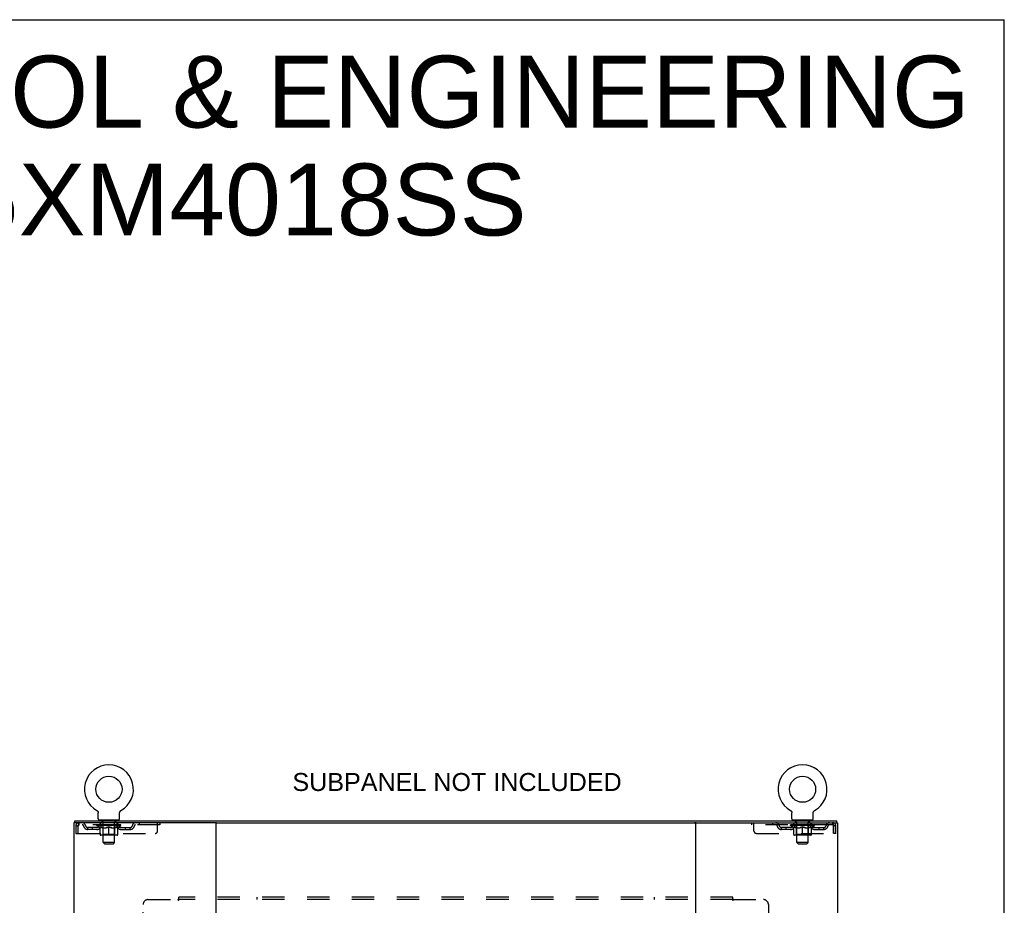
# Model space of a CAD drawing. Header units: inches. Extents: x 0 to 215, y 0 to 139.
# Tile 21 of 21: x 163 to 215, y 92 to 139. Entities that reach past the tile are written whole.
import ezdxf

# ---------------------------------------------------------------- set-up
doc = ezdxf.new("R2010")
doc.units = ezdxf.units.IN
doc.header["$LTSCALE"] = 11.804375
doc.header["$MEASUREMENT"] = 0
doc.linetypes.add('HIDDEN', pattern=[0.2, 0.1, -0.1])
doc.layers.get('0').update_dxf_attribs({"linetype": 'CONTINUOUS'})
for name, color, linetype in [('DEFAULT_2', 8, 'HIDDEN'), ('DIMENSIONS', 7, 'CONTINUOUS'), ('SUBPANEL', 7, 'CONTINUOUS')]:
    doc.layers.add(name, color=color, linetype=linetype)
doc.styles.get("Standard").update_dxf_attribs({"font": 'arial.ttf'})

msp = doc.modelspace()

# ---------------------------------------------------------------- linework, layer by layer
at = {"color": 7, "linetype": 'Continuous'}
for p, q in [((0, 138.875), (214.625, 138.875)), ((214.625, 0), (214.625, 138.875)), ((166.821, 97.223), (166.821, 97.223)), ((166.821, 97.223), (166.825, 97.221)), ((166.824, 97.222), (166.822, 97.223)), ((166.825, 97.221), (166.83, 97.218)), ((166.83, 97.218), (166.834, 97.215)), ((166.834, 97.215), (166.838, 97.212)), ((166.838, 97.212), (166.842, 97.209)), ((166.842, 97.209), (166.846, 97.205)), ((166.846, 97.206), (166.849, 97.202)), ((166.849, 97.202), (166.853, 97.198)), ((166.853, 97.199), (166.857, 97.195)), ((166.856, 97.195), (166.86, 97.191)), ((166.86, 97.191), (166.863, 97.187)), ((166.863, 97.187), (166.866, 97.183)), ((166.866, 97.183), (166.869, 97.179)), ((166.869, 97.179), (166.872, 97.175)), ((166.872, 97.175), (166.874, 97.17)), ((166.874, 97.17), (166.877, 97.166)), ((166.877, 97.166), (166.879, 97.161)), ((166.879, 97.161), (166.881, 97.157)), ((166.881, 97.157), (166.883, 97.152)), ((166.883, 97.152), (166.885, 97.147)), ((166.885, 97.147), (166.887, 97.142)), ((166.887, 97.143), (166.888, 97.138)), ((166.888, 97.138), (166.89, 97.133)), ((166.89, 97.133), (166.891, 97.128)), ((166.891, 97.128), (166.892, 97.123)), ((166.892, 97.123), (166.893, 97.118)), ((166.893, 97.118), (166.893, 97.113)), ((166.894, 97.103), (166.894, 97.098)), ((166.894, 96.784), (166.894, 97.098)), ((168.019, 97.108), (168.02, 97.113)), ((168.019, 96.784), (168.019, 97.098)), ((168.02, 97.118), (168.021, 97.123)), ((168.02, 97.113), (168.02, 97.118)), ((168.021, 97.123), (168.022, 97.128)), ((168.022, 97.128), (168.023, 97.133)), ((168.023, 97.133), (168.024, 97.138)), ((168.024, 97.138), (168.026, 97.143)), ((168.026, 97.142), (168.028, 97.147)), ((168.027, 97.147), (168.029, 97.152)), ((168.029, 97.152), (168.031, 97.157)), ((168.031, 97.157), (168.033, 97.161)), ((168.033, 97.161), (168.036, 97.166)), ((168.036, 97.166), (168.038, 97.17)), ((168.038, 97.17), (168.041, 97.175)), ((168.041, 97.175), (168.044, 97.179)), ((168.044, 97.179), (168.047, 97.183)), ((168.047, 97.183), (168.05, 97.187)), ((168.05, 97.187), (168.053, 97.191)), ((168.053, 97.191), (168.056, 97.195)), ((168.056, 97.195), (168.06, 97.199)), ((168.06, 97.198), (168.063, 97.202)), ((168.063, 97.202), (168.067, 97.206)), ((168.067, 97.205), (168.071, 97.209)), ((168.071, 97.209), (168.075, 97.212)), ((168.075, 97.212), (168.079, 97.215)), ((168.079, 97.215), (168.083, 97.218)), ((168.083, 97.218), (168.087, 97.221)), ((168.083, 97.218), (168.084, 97.219)), ((168.087, 97.221), (168.092, 97.223)), ((168.09, 97.223), (168.089, 97.222)), ((168.092, 97.223), (168.092, 97.223)), ((203.363, 97.223), (203.363, 97.223)), ((203.363, 97.223), (203.367, 97.221)), ((203.366, 97.222), (203.364, 97.223)), ((203.367, 97.221), (203.372, 97.218)), ((203.372, 97.218), (203.376, 97.215)), ((203.376, 97.215), (203.38, 97.212)), ((203.38, 97.212), (203.384, 97.209)), ((203.384, 97.209), (203.388, 97.205)), ((203.388, 97.206), (203.391, 97.202)), ((203.391, 97.202), (203.395, 97.198)), ((203.395, 97.199), (203.399, 97.195)), ((203.398, 97.195), (203.402, 97.191)), ((203.405, 97.187), (203.408, 97.183)), ((203.408, 97.183), (203.411, 97.179)), ((203.411, 97.179), (203.414, 97.175)), ((203.414, 97.175), (203.416, 97.17)), ((203.416, 97.17), (203.419, 97.166)), ((203.419, 97.166), (203.421, 97.161)), ((203.421, 97.161), (203.423, 97.157)), ((203.423, 97.157), (203.425, 97.152)), ((203.425, 97.152), (203.427, 97.147)), ((203.427, 97.147), (203.429, 97.142)), ((203.429, 97.143), (203.43, 97.138)), ((203.43, 97.138), (203.432, 97.133)), ((203.432, 97.133), (203.433, 97.128)), ((203.433, 97.128), (203.434, 97.123)), ((203.434, 97.123), (203.435, 97.118)), ((203.435, 97.118), (203.435, 97.113)), ((203.436, 97.103), (203.436, 97.098)), ((203.436, 96.784), (203.436, 97.098)), ((204.561, 97.108), (204.562, 97.113)), ((204.561, 96.784), (204.561, 97.098)), ((204.562, 97.118), (204.563, 97.123)), ((204.562, 97.113), (204.562, 97.118)), ((204.563, 97.123), (204.564, 97.128)), ((204.564, 97.128), (204.565, 97.133)), ((204.565, 97.133), (204.566, 97.138)), ((204.566, 97.138), (204.568, 97.143)), ((204.568, 97.142), (204.57, 97.147)), ((204.569, 97.147), (204.571, 97.152)), ((204.571, 97.152), (204.573, 97.157)), ((204.573, 97.157), (204.575, 97.161)), ((204.575, 97.161), (204.578, 97.166)), ((204.578, 97.166), (204.58, 97.17)), ((204.58, 97.17), (204.583, 97.175)), ((204.583, 97.175), (204.586, 97.179)), ((204.586, 97.179), (204.589, 97.183)), ((204.589, 97.183), (204.592, 97.187)), ((204.592, 97.187), (204.595, 97.191)), ((204.595, 97.191), (204.598, 97.195)), ((204.598, 97.195), (204.602, 97.199)), ((204.602, 97.198), (204.605, 97.202)), ((204.605, 97.202), (204.609, 97.206)), ((204.609, 97.205), (204.613, 97.209)), ((204.613, 97.209), (204.617, 97.212)), ((204.617, 97.212), (204.621, 97.215)), ((204.621, 97.215), (204.625, 97.218)), ((204.625, 97.218), (204.629, 97.221)), ((204.625, 97.218), (204.626, 97.219)), ((204.629, 97.221), (204.634, 97.223)), ((204.632, 97.223), (204.631, 97.222)), ((165.654, 96.581), (165.654, 96.685)), ((165.692, 96.581), (165.664, 96.581)), ((166.956, 96.715), (166.956, 96.685)), ((167.956, 96.715), (166.956, 96.715)), ((167.956, 96.715), (167.956, 96.685)), ((173.062, 96.581), (198.392, 96.581)), ((203.498, 96.715), (203.498, 96.685)), ((204.498, 96.715), (203.498, 96.715)), ((204.498, 96.715), (204.498, 96.685)), ((205.791, 96.581), (205.762, 96.581)), ((205.8, 96.581), (205.8, 96.685))]:
    msp.add_line(p, q, dxfattribs=at)
at = {"color": 3, "linetype": 'Continuous'}
for p, q in [((165.602, 96.581), (165.602, 10.789)), ((165.664, 96.581), (165.602, 96.581)), ((165.654, 96.685), (205.8, 96.685)), ((173.062, 96.581), (165.692, 96.581)), ((173.102, 10.829), (173.102, 96.541)), ((198.352, 96.541), (198.352, 10.829)), ((198.392, 96.581), (205.762, 96.581)), ((205.791, 96.581), (205.852, 96.581)), ((205.852, 10.789), (205.852, 96.581))]:
    msp.add_line(p, q, dxfattribs=at)
at = {"color": 7, "linetype": 'Continuous'}
for points in [[(166.893, 97.113), (166.894, 97.108), (166.894, 97.103)], [(168.019, 97.098), (168.019, 97.103), (168.019, 97.108)], [(168.019, 97.098), (168.019, 97.103), (168.019, 97.108)], [(203.402, 97.191), (203.405, 97.187), (203.408, 97.183)], [(203.435, 97.113), (203.436, 97.108), (203.436, 97.103)], [(204.561, 97.098), (204.561, 97.103), (204.561, 97.108)], [(204.561, 97.098), (204.561, 97.103), (204.561, 97.108)]]:
    msp.add_lwpolyline(points, dxfattribs=at)
for centre in [(167.456, 98.343), (203.998, 98.343)]:
    msp.add_circle(centre, 0.688, dxfattribs=at)
for centre, radius, start, end in [((167.456, 98.343), 1.288, 299.5053, 240.4947), ((203.998, 98.343), 1.288, 299.5053, 240.4947), ((166.963, 96.784), 0.069, 180, 265), ((167.95, 96.784), 0.069, 275, 360), ((173.142, 96.541), 0.04, 90, 180), ((198.312, 96.541), 0.04, 0, 90), ((203.505, 96.784), 0.069, 180, 265), ((204.492, 96.784), 0.069, 275, 360)]:
    msp.add_arc(centre, radius, start, end, dxfattribs=at)
at = {"color": 3, "linetype": 'Continuous'}
for centre, start, end in [((173.062, 96.541), 0, 90), ((198.392, 96.541), 90, 180)]:
    msp.add_arc(centre, 0.04, start, end, dxfattribs=at)
at = {"layer": 'DEFAULT_2', "color": 8, "linetype": 'HIDDEN'}
for p, q in [((166.828, 97.219), (166.83, 97.218)), ((203.37, 97.219), (203.372, 97.218)), ((204.634, 97.223), (204.634, 97.223)), ((165.873, 96.581), (165.873, 96.477)), ((167.019, 96.477), (167.019, 96.581)), ((167.053, 96.715), (167.053, 96.685)), ((167.091, 96.625), (167.091, 96.705)), ((167.161, 96.615), (167.101, 96.615)), ((167.156, 95.534), (167.156, 96.605)), ((167.811, 96.615), (167.751, 96.615)), ((167.756, 95.534), (167.756, 96.605)), ((167.821, 96.625), (167.821, 96.705)), ((167.859, 96.715), (167.859, 96.685)), ((167.894, 96.477), (167.894, 96.581)), ((169.044, 96.581), (169.044, 96.477)), ((170.019, 96.144), (170.019, 96.581)), ((170.144, 96.581), (170.144, 96.477)), ((201.311, 96.581), (201.311, 96.477)), ((201.436, 96.144), (201.436, 96.581)), ((202.411, 96.581), (202.411, 96.477)), ((203.561, 96.477), (203.561, 96.581)), ((203.595, 96.715), (203.595, 96.685)), ((203.633, 96.625), (203.633, 96.705)), ((203.703, 96.615), (203.643, 96.615)), ((203.698, 95.534), (203.698, 96.605)), ((204.353, 96.615), (204.293, 96.615)), ((204.298, 95.534), (204.298, 96.605)), ((204.363, 96.625), (204.363, 96.705)), ((204.401, 96.715), (204.401, 96.685)), ((204.436, 96.477), (204.436, 96.581)), ((205.581, 96.581), (205.581, 96.477)), ((165.706, 96.414), (165.706, 96.019)), ((165.706, 96.414), (165.81, 96.414)), ((165.706, 96.019), (165.81, 96.019)), ((165.81, 96.414), (165.81, 96.019)), ((165.84, 96.019), (165.84, 96.414)), ((165.84, 96.019), (169.894, 96.019)), ((170.144, 96.477), (165.873, 96.477)), ((166.342, 96.226), (166.342, 96.33)), ((166.825, 96.33), (166.342, 96.33)), ((166.825, 96.226), (166.342, 96.226)), ((166.592, 96.226), (166.592, 96.33)), ((166.823, 96.43), (166.823, 96.477)), ((166.982, 96.319), (166.823, 96.43)), ((168.09, 96.43), (166.823, 96.43)), ((166.833, 96.47), (166.833, 96.477)), ((166.841, 96.467), (166.841, 96.47)), ((166.841, 96.467), (168.071, 96.467)), ((166.85, 96.467), (166.85, 96.47)), ((166.851, 96.467), (166.851, 96.47)), ((166.861, 96.47), (166.861, 96.477)), ((166.878, 96.467), (166.878, 96.47)), ((166.879, 96.467), (166.879, 96.47)), ((166.908, 96.47), (166.908, 96.477)), ((166.922, 96.467), (166.922, 96.47)), ((166.925, 96.467), (166.925, 96.47)), ((167.129, 96.47), (166.928, 96.47)), ((166.971, 96.47), (166.971, 96.477)), ((166.973, 96.467), (166.973, 96.47)), ((166.973, 96.467), (166.973, 96.47)), ((166.976, 96.467), (166.976, 96.47)), ((166.982, 96.319), (166.993, 96.319)), ((166.984, 96.467), (166.984, 96.47)), ((166.984, 96.467), (166.984, 96.47)), ((166.987, 96.467), (166.987, 96.47)), ((166.99, 96.467), (166.99, 96.471)), ((166.993, 95.956), (166.993, 96.362)), ((166.995, 96.467), (166.995, 96.47)), ((167.009, 96.467), (167.009, 96.47)), ((167.027, 96.467), (167.027, 96.473)), ((167.027, 96.467), (167.027, 96.47)), ((167.048, 96.467), (167.048, 96.47)), ((167.048, 96.467), (167.048, 96.47)), ((167.049, 96.47), (167.049, 96.477)), ((167.059, 96.467), (167.059, 96.47)), ((167.063, 96.467), (167.063, 96.47)), ((167.072, 96.467), (167.072, 96.47)), ((167.084, 96.467), (167.084, 96.474)), ((167.099, 96.467), (167.099, 96.47)), ((167.102, 96.467), (167.102, 96.47)), ((167.129, 96.467), (167.129, 96.47)), ((167.196, 96.47), (167.134, 96.47)), ((167.135, 96.319), (167.315, 96.319)), ((167.14, 96.47), (167.14, 96.477)), ((167.144, 95.959), (167.144, 96.427)), ((167.147, 96.467), (167.147, 96.47)), ((167.151, 96.467), (167.151, 96.47)), ((167.157, 96.467), (167.157, 96.476)), ((167.161, 96.467), (167.161, 96.47)), ((167.172, 96.467), (167.172, 96.47)), ((167.196, 96.467), (167.196, 96.47)), ((167.271, 96.47), (167.212, 96.47)), ((167.233, 96.467), (167.233, 96.47)), ((167.24, 96.47), (167.24, 96.477)), ((167.243, 96.467), (167.243, 96.47)), ((167.246, 96.467), (167.246, 96.476)), ((167.249, 96.467), (167.249, 96.47)), ((167.256, 96.467), (167.256, 96.471)), ((167.271, 96.467), (167.271, 96.47)), ((167.352, 96.47), (167.297, 96.47)), ((167.31, 96.467), (167.31, 96.47)), ((167.342, 96.47), (167.419, 96.475)), ((167.346, 96.47), (167.346, 96.477)), ((167.347, 96.477), (167.346, 96.477)), ((167.347, 96.47), (167.347, 96.477)), ((167.347, 96.467), (167.347, 96.47)), ((167.351, 96.467), (167.351, 96.471)), ((167.352, 96.467), (167.352, 96.47)), ((167.352, 96.467), (167.352, 96.47)), ((167.387, 96.47), (167.452, 96.47)), ((167.393, 96.467), (167.393, 96.47)), ((167.398, 96.47), (167.398, 96.474)), ((167.419, 96.47), (167.419, 96.475)), ((167.436, 96.467), (167.436, 96.47)), ((167.454, 96.471), (167.454, 96.47)), ((167.454, 96.467), (167.454, 96.47)), ((167.454, 96.467), (167.454, 96.47)), ((167.456, 96.47), (167.456, 96.477)), ((167.456, 96.477), (167.571, 96.47)), ((167.456, 95.919), (167.456, 96.363)), ((167.459, 96.467), (167.459, 96.471)), ((167.459, 96.471), (167.459, 96.47)), ((167.459, 96.467), (167.459, 96.47)), ((167.477, 96.467), (167.477, 96.47)), ((167.477, 96.47), (167.525, 96.47)), ((167.52, 96.467), (167.52, 96.47)), ((167.56, 96.467), (167.56, 96.47)), ((167.561, 96.467), (167.561, 96.47)), ((167.561, 96.47), (167.615, 96.47)), ((167.562, 96.467), (167.562, 96.471)), ((167.566, 96.47), (167.566, 96.477)), ((167.566, 96.47), (167.566, 96.477)), ((167.566, 96.477), (167.566, 96.477)), ((167.566, 96.467), (167.566, 96.47)), ((167.598, 96.319), (167.778, 96.319)), ((167.602, 96.467), (167.602, 96.47)), ((167.641, 96.467), (167.641, 96.47)), ((167.641, 96.47), (167.701, 96.47)), ((167.657, 96.467), (167.657, 96.471)), ((167.664, 96.467), (167.664, 96.47)), ((167.667, 96.467), (167.667, 96.476)), ((167.669, 96.467), (167.669, 96.47)), ((167.673, 96.47), (167.673, 96.477)), ((167.68, 96.467), (167.68, 96.47)), ((167.716, 96.467), (167.716, 96.47)), ((167.716, 96.47), (167.778, 96.47)), ((167.74, 96.467), (167.74, 96.47)), ((167.751, 96.467), (167.751, 96.47)), ((167.755, 96.467), (167.755, 96.476)), ((167.761, 96.467), (167.761, 96.47)), ((167.766, 96.467), (167.766, 96.47)), ((167.769, 95.959), (167.769, 96.427)), ((167.773, 96.47), (167.773, 96.477)), ((167.783, 96.467), (167.783, 96.47)), ((167.783, 96.47), (167.985, 96.47)), ((167.811, 96.467), (167.811, 96.47)), ((167.814, 96.467), (167.814, 96.47)), ((167.829, 96.467), (167.829, 96.474)), ((167.84, 96.467), (167.84, 96.47)), ((167.85, 96.467), (167.85, 96.47)), ((167.854, 96.467), (167.854, 96.47)), ((167.863, 96.47), (167.863, 96.477)), ((167.865, 96.467), (167.865, 96.47)), ((167.865, 96.467), (167.865, 96.47)), ((167.885, 96.467), (167.885, 96.473)), ((167.886, 96.467), (167.886, 96.47)), ((167.904, 96.467), (167.904, 96.47)), ((167.918, 96.467), (167.918, 96.47)), ((167.92, 95.956), (167.92, 96.362)), ((167.92, 96.319), (167.93, 96.319)), ((167.922, 96.467), (167.922, 96.471)), ((167.926, 96.467), (167.926, 96.47)), ((167.929, 96.467), (167.929, 96.47)), ((167.929, 96.467), (167.929, 96.47)), ((167.93, 96.319), (168.09, 96.43)), ((167.936, 96.467), (167.936, 96.47)), ((167.939, 96.467), (167.939, 96.47)), ((167.94, 96.467), (167.94, 96.47)), ((167.941, 96.47), (167.941, 96.477)), ((167.988, 96.467), (167.988, 96.47)), ((167.99, 96.467), (167.99, 96.47)), ((168.005, 96.47), (168.005, 96.477)), ((168.033, 96.467), (168.033, 96.47)), ((168.035, 96.467), (168.035, 96.47)), ((168.051, 96.47), (168.051, 96.477)), ((168.062, 96.467), (168.062, 96.47)), ((168.062, 96.467), (168.062, 96.47)), ((168.071, 96.467), (168.071, 96.47)), ((168.08, 96.47), (168.08, 96.477)), ((168.088, 96.33), (168.571, 96.33)), ((168.088, 96.226), (168.571, 96.226)), ((168.09, 96.43), (168.09, 96.477)), ((168.321, 96.226), (168.321, 96.33)), ((168.571, 96.226), (168.571, 96.33)), ((205.581, 96.477), (201.311, 96.477)), ((201.561, 96.019), (205.614, 96.019)), ((202.884, 96.226), (202.884, 96.33)), ((203.367, 96.33), (202.884, 96.33)), ((203.367, 96.226), (202.884, 96.226)), ((203.134, 96.226), (203.134, 96.33)), ((203.365, 96.43), (203.365, 96.477)), ((204.632, 96.43), (203.365, 96.43)), ((203.524, 96.319), (203.365, 96.43)), ((203.375, 96.47), (203.375, 96.477)), ((203.383, 96.467), (203.383, 96.47)), ((203.383, 96.467), (204.613, 96.467)), ((203.392, 96.467), (203.392, 96.47)), ((203.393, 96.467), (203.393, 96.47)), ((203.403, 96.47), (203.403, 96.477)), ((203.42, 96.467), (203.42, 96.47)), ((203.421, 96.467), (203.421, 96.47)), ((203.45, 96.47), (203.45, 96.477)), ((203.464, 96.467), (203.464, 96.47)), ((203.467, 96.467), (203.467, 96.47)), ((203.671, 96.47), (203.47, 96.47)), ((203.513, 96.47), (203.513, 96.477)), ((203.515, 96.467), (203.515, 96.47)), ((203.515, 96.467), (203.515, 96.47)), ((203.518, 96.467), (203.518, 96.47)), ((203.524, 96.319), (203.535, 96.319)), ((203.526, 96.467), (203.526, 96.47)), ((203.526, 96.467), (203.526, 96.47)), ((203.529, 96.467), (203.529, 96.47)), ((203.532, 96.467), (203.532, 96.471)), ((203.535, 95.956), (203.535, 96.362)), ((203.537, 96.467), (203.537, 96.47)), ((203.551, 96.467), (203.551, 96.47)), ((203.569, 96.467), (203.569, 96.473)), ((203.569, 96.467), (203.569, 96.47)), ((203.59, 96.467), (203.59, 96.47)), ((203.59, 96.467), (203.59, 96.47)), ((203.591, 96.47), (203.591, 96.477)), ((203.601, 96.467), (203.601, 96.47)), ((203.605, 96.467), (203.605, 96.47)), ((203.614, 96.467), (203.614, 96.47)), ((203.626, 96.467), (203.626, 96.474)), ((203.641, 96.467), (203.641, 96.47)), ((203.644, 96.467), (203.644, 96.47)), ((203.671, 96.467), (203.671, 96.47)), ((203.738, 96.47), (203.676, 96.47)), ((203.677, 96.319), (203.857, 96.319)), ((203.682, 96.47), (203.682, 96.477)), ((203.686, 95.959), (203.686, 96.427)), ((203.689, 96.467), (203.689, 96.47)), ((203.693, 96.467), (203.693, 96.47)), ((203.699, 96.467), (203.699, 96.476)), ((203.703, 96.467), (203.703, 96.47)), ((203.714, 96.467), (203.714, 96.47)), ((203.738, 96.467), (203.738, 96.47)), ((203.813, 96.47), (203.754, 96.47)), ((203.775, 96.467), (203.775, 96.47)), ((203.782, 96.47), (203.782, 96.477)), ((203.785, 96.467), (203.785, 96.47)), ((203.788, 96.467), (203.788, 96.476)), ((203.791, 96.467), (203.791, 96.47)), ((203.798, 96.467), (203.798, 96.471)), ((203.813, 96.467), (203.813, 96.47)), ((203.894, 96.47), (203.839, 96.47)), ((203.852, 96.467), (203.852, 96.47)), ((203.884, 96.47), (203.961, 96.475)), ((203.888, 96.47), (203.888, 96.477)), ((203.889, 96.477), (203.888, 96.477)), ((203.889, 96.47), (203.889, 96.477)), ((203.889, 96.467), (203.889, 96.47)), ((203.893, 96.467), (203.893, 96.471)), ((203.894, 96.467), (203.894, 96.47)), ((203.894, 96.467), (203.894, 96.47)), ((203.929, 96.47), (203.994, 96.47)), ((203.935, 96.467), (203.935, 96.47)), ((203.94, 96.47), (203.94, 96.474)), ((203.961, 96.47), (203.961, 96.475)), ((203.978, 96.467), (203.978, 96.47)), ((203.996, 96.471), (203.996, 96.47)), ((203.996, 96.467), (203.996, 96.47)), ((203.996, 96.467), (203.996, 96.47)), ((203.998, 96.47), (203.998, 96.477)), ((203.998, 96.477), (204.113, 96.47)), ((203.998, 95.919), (203.998, 96.363)), ((204.001, 96.467), (204.001, 96.471)), ((204.001, 96.471), (204.001, 96.47)), ((204.001, 96.467), (204.001, 96.47)), ((204.019, 96.467), (204.019, 96.47)), ((204.019, 96.47), (204.067, 96.47)), ((204.062, 96.467), (204.062, 96.47)), ((204.102, 96.467), (204.102, 96.47)), ((204.103, 96.467), (204.103, 96.47)), ((204.103, 96.47), (204.157, 96.47)), ((204.104, 96.467), (204.104, 96.471)), ((204.108, 96.47), (204.108, 96.477)), ((204.108, 96.47), (204.108, 96.477)), ((204.108, 96.477), (204.108, 96.477)), ((204.108, 96.467), (204.108, 96.47)), ((204.14, 96.319), (204.32, 96.319)), ((204.144, 96.467), (204.144, 96.47)), ((204.183, 96.467), (204.183, 96.47)), ((204.183, 96.47), (204.243, 96.47)), ((204.199, 96.467), (204.199, 96.471)), ((204.206, 96.467), (204.206, 96.47)), ((204.209, 96.467), (204.209, 96.476)), ((204.211, 96.467), (204.211, 96.47)), ((204.215, 96.47), (204.215, 96.477)), ((204.222, 96.467), (204.222, 96.47)), ((204.258, 96.467), (204.258, 96.47)), ((204.258, 96.47), (204.32, 96.47)), ((204.282, 96.467), (204.282, 96.47)), ((204.293, 96.467), (204.293, 96.47)), ((204.297, 96.467), (204.297, 96.476)), ((204.303, 96.467), (204.303, 96.47)), ((204.308, 96.467), (204.308, 96.47)), ((204.311, 95.959), (204.311, 96.427)), ((204.315, 96.47), (204.315, 96.477)), ((204.325, 96.467), (204.325, 96.47)), ((204.325, 96.47), (204.527, 96.47)), ((204.353, 96.467), (204.353, 96.47)), ((204.356, 96.467), (204.356, 96.47)), ((204.371, 96.467), (204.371, 96.474)), ((204.382, 96.467), (204.382, 96.47)), ((204.392, 96.467), (204.392, 96.47)), ((204.396, 96.467), (204.396, 96.47)), ((204.405, 96.47), (204.405, 96.477)), ((204.407, 96.467), (204.407, 96.47)), ((204.407, 96.467), (204.407, 96.47)), ((204.427, 96.467), (204.427, 96.473)), ((204.428, 96.467), (204.428, 96.47)), ((204.446, 96.467), (204.446, 96.47)), ((204.46, 96.467), (204.46, 96.47)), ((204.462, 95.956), (204.462, 96.362)), ((204.462, 96.319), (204.472, 96.319)), ((204.464, 96.467), (204.464, 96.471)), ((204.468, 96.467), (204.468, 96.47)), ((204.471, 96.467), (204.471, 96.47)), ((204.471, 96.467), (204.471, 96.47)), ((204.472, 96.319), (204.632, 96.43)), ((204.478, 96.467), (204.478, 96.47)), ((204.481, 96.467), (204.481, 96.47)), ((204.482, 96.467), (204.482, 96.47)), ((204.483, 96.47), (204.483, 96.477)), ((204.53, 96.467), (204.53, 96.47)), ((204.532, 96.467), (204.532, 96.47)), ((204.547, 96.47), (204.547, 96.477)), ((204.575, 96.467), (204.575, 96.47)), ((204.577, 96.467), (204.577, 96.47)), ((204.593, 96.47), (204.593, 96.477)), ((204.604, 96.467), (204.604, 96.47)), ((204.604, 96.467), (204.604, 96.47)), ((204.613, 96.467), (204.613, 96.47)), ((204.622, 96.47), (204.622, 96.477)), ((204.63, 96.33), (205.113, 96.33)), ((204.63, 96.226), (205.113, 96.226)), ((204.632, 96.43), (204.632, 96.477)), ((204.863, 96.226), (204.863, 96.33)), ((205.113, 96.226), (205.113, 96.33)), ((205.614, 96.414), (205.614, 96.019)), ((205.644, 96.019), (205.644, 96.414)), ((205.748, 96.414), (205.644, 96.414)), ((205.748, 96.019), (205.644, 96.019)), ((205.748, 96.019), (205.748, 96.414)), ((167.883, 95.919), (167.03, 95.919)), ((167.144, 95.959), (167.104, 95.919)), ((167.769, 95.959), (167.144, 95.959)), ((167.225, 95.465), (167.156, 95.534)), ((167.756, 95.534), (167.156, 95.534)), ((167.225, 95.465), (167.687, 95.465)), ((167.687, 95.465), (167.756, 95.534)), ((167.769, 95.959), (167.809, 95.919)), ((204.425, 95.919), (203.572, 95.919)), ((203.686, 95.959), (203.646, 95.919)), ((204.311, 95.959), (203.686, 95.959)), ((204.298, 95.534), (203.698, 95.534)), ((203.767, 95.465), (203.698, 95.534)), ((203.767, 95.465), (204.229, 95.465)), ((204.229, 95.465), (204.298, 95.534)), ((204.311, 95.959), (204.351, 95.919))]:
    msp.add_line(p, q, dxfattribs=at)
for points in [[(165.873, 96.581), (165.871, 96.58), (165.869, 96.577), (165.866, 96.572), (165.864, 96.565), (165.862, 96.555), (165.859, 96.545), (165.857, 96.532), (165.854, 96.518), (165.852, 96.503), (165.85, 96.487), (165.847, 96.469), (165.845, 96.451), (165.843, 96.433), (165.84, 96.414)], [(205.586, 96.577), (205.584, 96.58), (205.581, 96.581)], [(205.586, 96.577), (205.588, 96.572), (205.591, 96.565), (205.593, 96.555), (205.595, 96.545), (205.598, 96.532), (205.6, 96.518), (205.603, 96.503), (205.605, 96.487), (205.607, 96.469), (205.61, 96.451), (205.612, 96.433), (205.614, 96.414)], [(165.873, 96.477), (165.871, 96.477), (165.869, 96.475), (165.866, 96.474), (165.864, 96.471), (165.862, 96.467), (165.859, 96.463), (165.857, 96.459), (165.854, 96.453), (165.852, 96.448), (165.85, 96.441), (165.847, 96.435), (165.845, 96.428), (165.843, 96.421), (165.84, 96.414)], [(167.143, 96.319), (167.118, 96.323), (167.093, 96.329), (167.069, 96.336), (167.044, 96.343), (167.018, 96.352), (166.993, 96.362)], [(166.993, 96.361), (167.017, 96.352), (167.041, 96.343), (167.065, 96.336), (167.089, 96.329), (167.112, 96.323), (167.135, 96.319)], [(167.456, 96.363), (167.43, 96.352), (167.405, 96.344), (167.38, 96.336), (167.355, 96.329), (167.33, 96.323), (167.305, 96.319)], [(167.315, 96.319), (167.338, 96.323), (167.362, 96.329), (167.385, 96.336), (167.408, 96.343), (167.432, 96.351), (167.456, 96.361)], [(167.607, 96.319), (167.582, 96.323), (167.558, 96.329), (167.533, 96.336), (167.508, 96.344), (167.482, 96.353), (167.456, 96.363)], [(167.456, 96.361), (167.481, 96.351), (167.505, 96.343), (167.528, 96.335), (167.551, 96.329), (167.575, 96.323), (167.598, 96.319)], [(167.92, 96.362), (167.894, 96.352), (167.869, 96.343), (167.844, 96.336), (167.819, 96.329), (167.794, 96.323), (167.77, 96.319)], [(167.778, 96.319), (167.801, 96.323), (167.824, 96.329), (167.848, 96.336), (167.872, 96.343), (167.896, 96.352), (167.92, 96.361)], [(203.685, 96.319), (203.66, 96.323), (203.635, 96.329), (203.611, 96.336), (203.586, 96.343), (203.56, 96.352), (203.535, 96.362)], [(203.535, 96.361), (203.559, 96.352), (203.583, 96.343), (203.607, 96.336), (203.631, 96.329), (203.654, 96.323), (203.677, 96.319)], [(203.998, 96.363), (203.972, 96.352), (203.947, 96.344), (203.922, 96.336), (203.897, 96.329), (203.872, 96.323), (203.847, 96.319)], [(203.857, 96.319), (203.88, 96.323), (203.904, 96.329), (203.927, 96.336), (203.95, 96.343), (203.974, 96.351), (203.998, 96.361)], [(204.149, 96.319), (204.124, 96.323), (204.1, 96.329), (204.075, 96.336), (204.05, 96.344), (204.024, 96.353), (203.998, 96.363)], [(203.998, 96.361), (204.023, 96.351), (204.047, 96.343), (204.07, 96.335), (204.093, 96.329), (204.117, 96.323), (204.14, 96.319)], [(204.462, 96.362), (204.436, 96.352), (204.411, 96.343), (204.386, 96.336), (204.361, 96.329), (204.336, 96.323), (204.312, 96.319)], [(204.32, 96.319), (204.343, 96.323), (204.366, 96.329), (204.39, 96.336), (204.414, 96.343), (204.438, 96.352), (204.462, 96.361)], [(205.595, 96.463), (205.593, 96.467), (205.591, 96.471), (205.588, 96.474), (205.586, 96.475), (205.584, 96.477), (205.581, 96.477)], [(205.595, 96.463), (205.598, 96.459), (205.6, 96.453), (205.603, 96.448), (205.605, 96.441), (205.607, 96.435), (205.61, 96.428), (205.612, 96.421), (205.614, 96.414)]]:
    msp.add_lwpolyline(points, dxfattribs=at)
for centre, radius, start, end in [((165.873, 96.414), 0.167, 90, 180), ((166.053, 96.414), 0.167, 8.0716, 90), ((167.114, 96.414), 0.167, 90, 171.9284), ((166.963, 96.784), 0.069, 265, 270), ((167.081, 96.705), 0.01, 0, 90), ((167.101, 96.625), 0.01, 180, 270), ((167.146, 96.605), 0.01, 0, 90), ((167.766, 96.605), 0.01, 90, 180), ((167.799, 96.414), 0.167, 8.0716, 90), ((167.811, 96.625), 0.01, 270, 360), ((167.831, 96.705), 0.01, 90, 180), ((167.95, 96.784), 0.069, 270, 275), ((168.86, 96.414), 0.167, 90, 171.9284), ((202.595, 96.414), 0.167, 8.0716, 90), ((203.656, 96.414), 0.167, 90, 171.9284), ((203.505, 96.784), 0.069, 265, 270), ((203.623, 96.705), 0.01, 0, 90), ((203.643, 96.625), 0.01, 180, 270), ((203.688, 96.605), 0.01, 0, 90), ((204.308, 96.605), 0.01, 90, 180), ((204.341, 96.414), 0.167, 8.0716, 90), ((204.353, 96.625), 0.01, 270, 360), ((204.373, 96.705), 0.01, 90, 180), ((204.492, 96.784), 0.069, 270, 275), ((205.402, 96.414), 0.167, 90, 171.9284), ((205.581, 96.414), 0.167, 0, 90), ((165.873, 96.414), 0.063, 90, 180), ((166.053, 96.415), 0.0625, 7.9863, 90), ((166.342, 96.455), 0.229, 187.9863, 270), ((166.342, 96.455), 0.125, 188.0716, 270), ((166.825, 96.455), 0.125, 270, 351.9284), ((166.825, 96.455), 0.229, 270, 352.0137), ((167.113, 96.415), 0.0625, 90, 172.0137), ((167.104, 96.427), 0.0398, 0, 90), ((167.809, 96.427), 0.0398, 90, 180), ((167.799, 96.415), 0.0625, 7.9863, 90), ((168.088, 96.455), 0.229, 187.9863, 270), ((168.088, 96.455), 0.125, 188.0716, 270), ((168.571, 96.455), 0.125, 270, 351.9284), ((168.571, 96.455), 0.229, 270, 352.0137), ((168.86, 96.415), 0.0625, 90, 172.0137), ((169.894, 96.144), 0.125, 270, 360), ((201.561, 96.144), 0.125, 180, 270), ((202.595, 96.415), 0.0625, 7.9863, 90), ((202.884, 96.455), 0.229, 187.9863, 270), ((202.884, 96.455), 0.125, 188.0716, 270), ((203.367, 96.455), 0.125, 270, 351.9284), ((203.367, 96.455), 0.229, 270, 352.0137), ((203.655, 96.415), 0.0625, 90, 172.0137), ((203.646, 96.427), 0.0398, 0, 90), ((204.351, 96.427), 0.0398, 90, 180), ((204.341, 96.415), 0.0625, 7.9863, 90), ((204.63, 96.455), 0.229, 187.9863, 270), ((204.63, 96.455), 0.125, 188.0716, 270), ((205.113, 96.455), 0.125, 270, 351.9284), ((205.113, 96.455), 0.229, 270, 352.0137), ((205.402, 96.415), 0.0625, 90, 172.0137), ((205.581, 96.414), 0.063, 0, 90), ((167.03, 95.956), 0.0371, 180, 270), ((167.883, 95.956), 0.0371, 270, 360), ((203.572, 95.956), 0.0371, 180, 270), ((204.425, 95.956), 0.0371, 270, 360)]:
    msp.add_arc(centre, radius, start, end, dxfattribs=at)
for centre, major_axis, ratio, start_param, end_param in [((167.456, 96.477), (0.633, 0.007), 0.05963, 2.96643, 3.140963), ((166.803, 96.465), (0.198, 0), 0.060556, 0.430652, 1.470503), ((167.456, 96.477), (0.633, 0), 0.060556, -3.141593, -2.96706), ((166.803, 96.458), (0.198, 0.002), 0.05963, 1.376596, 1.469874), ((167.456, 96.477), (0.633, 0.013), 0.05688, 2.791345, 2.965878), ((166.779, 96.465), (0.198, 0.002), 0.05963, 0.25549, 1.295341), ((166.847, 96.465), (0.198, -0.002), 0.05963, 0.605815, 1.645666), ((167.456, 96.477), (0.633, -0.007), 0.05963, -2.96643, -2.791898), ((166.847, 96.458), (0.198, 0), 0.060556, 1.551758, 1.645036), ((166.779, 96.458), (0.198, 0.004), 0.05688, 1.20151, 1.294789), ((166.849, 96.461), (0.164, 0.002), 0.05963, 1.065228, 1.614276), ((166.829, 96.461), (0.164, 0.003), 0.05688, 0.890143, 1.43919), ((166.887, 96.461), (0.164, 0), 0.060556, 1.240391, 1.789438), ((167.456, 96.477), (0.633, 0.019), 0.052395, 2.616403, 2.790936), ((166.775, 96.465), (0.198, 0.004), 0.05688, 0.080405, 1.120256), ((166.91, 96.465), (0.198, -0.004), 0.05688, 0.7809, 1.820751), ((167.456, 96.477), (0.633, -0.013), 0.05688, -2.791345, -2.616812), ((166.91, 96.458), (0.198, -0.002), 0.05963, 1.72692, 1.820198), ((166.775, 96.458), (0.198, 0.006), 0.052395, 1.026568, 1.119847), ((166.828, 96.461), (0.164, 0.005), 0.052395, 0.715201, 1.264248), ((166.942, 96.461), (0.164, -0.002), 0.05963, 1.415553, 1.9646), ((167.456, 96.477), (0.633, 0.025), 0.046319, 2.441654, 2.616187), ((166.989, 96.465), (0.198, -0.006), 0.052395, 0.955842, 1.995693), ((166.792, 96.465), (0.198, 0.006), 0.052395, -0.094537, 0.945314), ((167.456, 96.477), (0.633, -0.019), 0.052395, -2.616403, -2.44187), ((166.989, 96.458), (0.198, -0.004), 0.05688, 1.902006, 1.995284), ((166.792, 96.458), (0.198, 0.008), 0.046319, 0.851819, 0.945098), ((166.847, 96.461), (0.164, 0.006), 0.046319, 0.540452, 1.089499), ((167.013, 96.461), (0.164, -0.003), 0.05688, 1.590638, 2.139686), ((167.456, 96.477), (0.633, 0.029), 0.038841, 2.267123, 2.441656), ((167.083, 96.465), (0.198, -0.008), 0.046319, 1.130591, 2.170442), ((166.829, 96.465), (0.198, 0.008), 0.046319, -0.269286, 0.770565), ((167.456, 96.477), (0.633, -0.025), 0.046319, -2.441654, -2.267121), ((167.083, 96.458), (0.198, -0.006), 0.052395, 2.076947, 2.170226), ((166.829, 96.458), (0.198, 0.009), 0.038841, 0.677289, 0.770567), ((166.884, 96.461), (0.164, 0.008), 0.038841, 0.365921, 0.914969), ((167.098, 96.461), (0.164, -0.005), 0.052395, 1.76558, 2.314627), ((167.456, 96.477), (0.633, 0.033), 0.030195, 2.09281, 2.267343), ((167.188, 96.465), (0.198, -0.009), 0.038841, 1.305122, 2.344973), ((166.886, 96.465), (0.198, 0.009), 0.038841, -0.443817, 0.596034), ((167.456, 96.477), (0.633, -0.029), 0.038841, -2.267123, -2.092591), ((167.188, 96.458), (0.198, -0.008), 0.046319, 2.251696, 2.344975), ((166.886, 96.458), (0.198, 0.01), 0.030195, 0.502975, 0.596254), ((166.938, 96.461), (0.164, 0.009), 0.030195, 0.191608, 0.740655), ((167.194, 96.461), (0.164, -0.006), 0.046319, 1.940329, 2.489376), ((166.959, 96.465), (0.198, 0.01), 0.030195, -0.61813, 0.421721), ((167.456, 96.477), (0.633, 0.036), 0.020645, 1.918687, 2.09322), ((167.301, 96.465), (0.198, -0.01), 0.030195, 1.479435, 2.519286), ((167.456, 96.477), (0.633, -0.033), 0.030195, -2.09281, -1.918277), ((167.301, 96.458), (0.198, -0.009), 0.038841, 2.426227, 2.519505), ((166.959, 96.458), (0.198, 0.011), 0.020645, 0.328852, 0.422131), ((167.008, 96.461), (0.164, 0.009), 0.020645, 0.017485, 0.566532), ((167.297, 96.461), (0.164, -0.008), 0.038841, 2.11486, 2.663907), ((167.048, 96.465), (0.198, 0.011), 0.020645, -0.792253, 0.247598), ((167.456, 96.477), (0.633, 0.038), 0.010478, 1.744704, 1.919237), ((167.418, 96.465), (0.198, -0.011), 0.020645, 1.653558, 2.693409), ((167.456, 96.477), (0.633, -0.036), 0.020645, -1.918687, -1.744154), ((167.418, 96.458), (0.198, -0.01), 0.030195, 2.60054, 2.693819), ((167.048, 96.458), (0.198, 0.012), 0.010478, 0.154869, 0.248148), ((167.092, 96.461), (0.164, 0.01), 0.010478, 6.126688, 6.675735), ((167.405, 96.461), (0.164, -0.009), 0.030195, 2.289173, 2.83822), ((167.149, 96.465), (0.198, 0.012), 0.010478, -0.966236, -0.000846), ((167.537, 96.465), (0.198, -0.012), 0.010478, 1.827541, 2.867392), ((167.456, 96.477), (0.633, -0.038), 0.010478, -1.744704, -1.570171), ((167.537, 96.458), (0.198, -0.011), 0.020645, 2.774664, 2.867942), ((167.515, 96.461), (0.164, -0.009), 0.020645, 2.463296, 3.012344), ((167.376, 96.465), (0.198, 0.012), 0.010478, 0.274201, 1.314052), ((167.29, 96.461), (0.164, 0.01), 0.010478, -0.000298, 0.504314), ((167.259, 96.458), (0.198, 0.012), 0.010478, 0.192946, 0.399283), ((167.456, 96.477), (0.633, 0.038), 0.010478, -1.578586, -1.396888), ((167.653, 96.458), (0.198, -0.012), 0.010478, 2.948646, 3.041925), ((167.623, 96.461), (0.164, -0.01), 0.010478, 2.637279, 3.142076), ((167.494, 96.465), (0.198, 0.011), 0.020645, 0.448184, 1.488034), ((167.398, 96.461), (0.164, 0.009), 0.020645, 0.129249, 0.678296), ((167.376, 96.458), (0.198, 0.011), 0.020645, 0.273651, 0.366929), ((167.456, 96.477), (0.633, 0.036), 0.020645, -1.397439, -1.222906), ((167.764, 96.465), (0.198, -0.012), 0.010478, -3.140747, -2.175357), ((167.456, 96.477), (0.633, -0.038), 0.010478, 1.222355, 1.396888), ((167.612, 96.465), (0.198, 0.01), 0.030195, 0.622307, 1.662158), ((167.507, 96.461), (0.164, 0.009), 0.030195, 0.303372, 0.852419), ((167.821, 96.461), (0.164, -0.01), 0.010478, 2.749043, 3.29809), ((167.865, 96.465), (0.198, -0.011), 0.020645, 2.893995, 3.933846), ((167.494, 96.458), (0.198, 0.01), 0.030195, 0.447774, 0.541052), ((167.865, 96.458), (0.198, -0.012), 0.010478, 2.893445, 2.986723), ((167.456, 96.477), (0.633, 0.033), 0.030195, -1.223315, -1.048783), ((167.725, 96.465), (0.198, 0.009), 0.038841, 0.79662, 1.836471), ((167.456, 96.477), (0.633, -0.036), 0.020645, 1.048373, 1.222906), ((167.616, 96.461), (0.164, 0.008), 0.038841, 0.477686, 1.026733), ((167.905, 96.461), (0.164, -0.009), 0.020645, 2.57506, 3.124108), ((167.954, 96.465), (0.198, -0.01), 0.030195, 2.719872, 3.759723), ((167.83, 96.465), (0.198, 0.008), 0.046319, 0.971151, 2.011002), ((167.612, 96.458), (0.198, 0.009), 0.038841, 0.622087, 0.715366), ((167.954, 96.458), (0.198, -0.011), 0.020645, 2.719462, 2.812741), ((167.456, 96.477), (0.633, 0.029), 0.038841, -1.049002, -0.874469), ((167.456, 96.477), (0.633, -0.033), 0.030195, 0.87425, 1.048783), ((167.719, 96.461), (0.164, 0.006), 0.046319, 0.652216, 1.201263), ((167.923, 96.465), (0.198, 0.006), 0.052395, 1.1459, 2.185751), ((167.975, 96.461), (0.164, -0.009), 0.030195, 2.400937, 2.949985), ((168.027, 96.465), (0.198, -0.009), 0.038841, 2.545558, 3.585409), ((167.815, 96.461), (0.164, 0.005), 0.052395, 0.826965, 1.376012), ((167.725, 96.458), (0.198, 0.008), 0.046319, 0.796618, 0.889896), ((168.027, 96.458), (0.198, -0.01), 0.030195, 2.545339, 2.638617), ((168.003, 96.465), (0.198, 0.004), 0.05688, 1.320842, 2.360692), ((167.456, 96.477), (0.633, 0.025), 0.046319, -0.874471, -0.699939), ((167.456, 96.477), (0.633, -0.029), 0.038841, 0.699936, 0.874469), ((168.083, 96.465), (0.198, -0.008), 0.046319, 2.371028, 3.410879), ((168.029, 96.461), (0.164, -0.008), 0.038841, 2.226624, 2.775671), ((168.065, 96.465), (0.198, 0.002), 0.05963, 1.495927, 2.535778), ((167.899, 96.461), (0.164, 0.003), 0.05688, 1.001907, 1.550954), ((168.121, 96.465), (0.198, -0.006), 0.052395, 2.196279, 3.23613), ((168.066, 96.461), (0.164, -0.006), 0.046319, 2.052093, 2.601141), ((167.83, 96.458), (0.198, 0.006), 0.052395, 0.971367, 1.064645), ((168.109, 96.465), (0.198, 0), 0.060556, 1.671089, 2.71094), ((168.083, 96.458), (0.198, -0.009), 0.038841, 2.371026, 2.464304), ((168.137, 96.465), (0.198, -0.004), 0.05688, 2.021337, 3.061188), ((167.456, 96.477), (0.633, 0.019), 0.052395, -0.699723, -0.52519), ((167.456, 96.477), (0.633, -0.025), 0.046319, 0.525406, 0.699939), ((168.134, 96.465), (0.198, -0.002), 0.05963, 1.846251, 2.886102), ((167.97, 96.461), (0.164, 0.002), 0.05963, 1.176993, 1.72604), ((168.084, 96.461), (0.164, -0.005), 0.052395, 1.877344, 2.426392), ((168.026, 96.461), (0.164, 0), 0.060556, 1.352155, 1.901202), ((168.084, 96.461), (0.164, -0.003), 0.05688, 1.702402, 2.25145), ((168.064, 96.461), (0.164, -0.002), 0.05963, 1.527317, 2.076364), ((167.923, 96.458), (0.198, 0.004), 0.05688, 1.146309, 1.239587), ((168.121, 96.458), (0.198, -0.008), 0.046319, 2.196495, 2.289773), ((167.456, 96.477), (0.633, 0.013), 0.05688, -0.524781, -0.350248), ((167.456, 96.477), (0.633, -0.019), 0.052395, 0.350657, 0.52519), ((168.003, 96.458), (0.198, 0.002), 0.05963, 1.321394, 1.414673), ((168.137, 96.458), (0.198, -0.006), 0.052395, 2.021746, 2.115024), ((167.456, 96.477), (0.633, 0.007), 0.05963, -0.349695, -0.175162), ((167.456, 96.477), (0.633, -0.013), 0.05688, 0.175715, 0.350248), ((168.065, 96.458), (0.198, 0), 0.060556, 1.496556, 1.589835), ((168.134, 96.458), (0.198, -0.004), 0.05688, 1.846804, 1.940083), ((168.109, 96.458), (0.198, -0.002), 0.05963, 1.671719, 1.764997), ((167.456, 96.477), (0.633, 0), 0.060556, -0.174533, 0), ((167.456, 96.477), (0.633, -0.007), 0.05963, 0.000629, 0.175162), ((203.998, 96.477), (0.633, 0.007), 0.05963, 2.96643, 3.140963), ((203.345, 96.465), (0.198, 0), 0.060556, 0.430652, 1.470503), ((203.998, 96.477), (0.633, 0), 0.060556, -3.141593, -2.96706), ((203.345, 96.458), (0.198, 0.002), 0.05963, 1.376596, 1.469874), ((203.998, 96.477), (0.633, 0.013), 0.05688, 2.791345, 2.965878), ((203.321, 96.465), (0.198, 0.002), 0.05963, 0.25549, 1.295341), ((203.389, 96.465), (0.198, -0.002), 0.05963, 0.605815, 1.645666), ((203.998, 96.477), (0.633, -0.007), 0.05963, -2.96643, -2.791898), ((203.389, 96.458), (0.198, 0), 0.060556, 1.551758, 1.645036), ((203.321, 96.458), (0.198, 0.004), 0.05688, 1.20151, 1.294789), ((203.391, 96.461), (0.164, 0.002), 0.05963, 1.065228, 1.614276), ((203.371, 96.461), (0.164, 0.003), 0.05688, 0.890143, 1.43919), ((203.429, 96.461), (0.164, 0), 0.060556, 1.240391, 1.789438), ((203.998, 96.477), (0.633, 0.019), 0.052395, 2.616403, 2.790936), ((203.317, 96.465), (0.198, 0.004), 0.05688, 0.080405, 1.120256), ((203.452, 96.465), (0.198, -0.004), 0.05688, 0.7809, 1.820751), ((203.998, 96.477), (0.633, -0.013), 0.05688, -2.791345, -2.616812), ((203.452, 96.458), (0.198, -0.002), 0.05963, 1.72692, 1.820198), ((203.317, 96.458), (0.198, 0.006), 0.052395, 1.026568, 1.119847), ((203.37, 96.461), (0.164, 0.005), 0.052395, 0.715201, 1.264248), ((203.484, 96.461), (0.164, -0.002), 0.05963, 1.415553, 1.9646), ((203.998, 96.477), (0.633, 0.025), 0.046319, 2.441654, 2.616187), ((203.531, 96.465), (0.198, -0.006), 0.052395, 0.955842, 1.995693), ((203.334, 96.465), (0.198, 0.006), 0.052395, -0.094537, 0.945314), ((203.998, 96.477), (0.633, -0.019), 0.052395, -2.616403, -2.44187), ((203.531, 96.458), (0.198, -0.004), 0.05688, 1.902006, 1.995284), ((203.334, 96.458), (0.198, 0.008), 0.046319, 0.851819, 0.945098), ((203.389, 96.461), (0.164, 0.006), 0.046319, 0.540452, 1.089499), ((203.555, 96.461), (0.164, -0.003), 0.05688, 1.590638, 2.139686), ((203.998, 96.477), (0.633, 0.029), 0.038841, 2.267123, 2.441656), ((203.625, 96.465), (0.198, -0.008), 0.046319, 1.130591, 2.170442), ((203.371, 96.465), (0.198, 0.008), 0.046319, -0.269286, 0.770565), ((203.998, 96.477), (0.633, -0.025), 0.046319, -2.441654, -2.267121), ((203.625, 96.458), (0.198, -0.006), 0.052395, 2.076947, 2.170226), ((203.371, 96.458), (0.198, 0.009), 0.038841, 0.677289, 0.770567), ((203.426, 96.461), (0.164, 0.008), 0.038841, 0.365921, 0.914969), ((203.64, 96.461), (0.164, -0.005), 0.052395, 1.76558, 2.314627), ((203.998, 96.477), (0.633, 0.033), 0.030195, 2.09281, 2.267343), ((203.73, 96.465), (0.198, -0.009), 0.038841, 1.305122, 2.344973), ((203.428, 96.465), (0.198, 0.009), 0.038841, -0.443817, 0.596034), ((203.998, 96.477), (0.633, -0.029), 0.038841, -2.267123, -2.092591), ((203.73, 96.458), (0.198, -0.008), 0.046319, 2.251696, 2.344975), ((203.428, 96.458), (0.198, 0.01), 0.030195, 0.502975, 0.596254), ((203.48, 96.461), (0.164, 0.009), 0.030195, 0.191608, 0.740655), ((203.736, 96.461), (0.164, -0.006), 0.046319, 1.940329, 2.489376), ((203.501, 96.465), (0.198, 0.01), 0.030195, -0.61813, 0.421721), ((203.998, 96.477), (0.633, 0.036), 0.020645, 1.918687, 2.09322), ((203.843, 96.465), (0.198, -0.01), 0.030195, 1.479435, 2.519286), ((203.998, 96.477), (0.633, -0.033), 0.030195, -2.09281, -1.918277), ((203.843, 96.458), (0.198, -0.009), 0.038841, 2.426227, 2.519505), ((203.501, 96.458), (0.198, 0.011), 0.020645, 0.328852, 0.422131), ((203.55, 96.461), (0.164, 0.009), 0.020645, 0.017485, 0.566532), ((203.839, 96.461), (0.164, -0.008), 0.038841, 2.11486, 2.663907), ((203.59, 96.465), (0.198, 0.011), 0.020645, -0.792253, 0.247598), ((203.998, 96.477), (0.633, 0.038), 0.010478, 1.744704, 1.919237), ((203.96, 96.465), (0.198, -0.011), 0.020645, 1.653558, 2.693409), ((203.998, 96.477), (0.633, -0.036), 0.020645, -1.918687, -1.744154), ((203.96, 96.458), (0.198, -0.01), 0.030195, 2.60054, 2.693819), ((203.59, 96.458), (0.198, 0.012), 0.010478, 0.154869, 0.248148), ((203.634, 96.461), (0.164, 0.01), 0.010478, 6.126688, 6.675735), ((203.947, 96.461), (0.164, -0.009), 0.030195, 2.289173, 2.83822), ((203.691, 96.465), (0.198, 0.012), 0.010478, -0.966236, -0.000846), ((204.079, 96.465), (0.198, -0.012), 0.010478, 1.827541, 2.867392), ((203.998, 96.477), (0.633, -0.038), 0.010478, -1.744704, -1.570171), ((204.079, 96.458), (0.198, -0.011), 0.020645, 2.774664, 2.867942), ((204.057, 96.461), (0.164, -0.009), 0.020645, 2.463296, 3.012344), ((203.918, 96.465), (0.198, 0.012), 0.010478, 0.274201, 1.314052), ((203.832, 96.461), (0.164, 0.01), 0.010478, -0.000298, 0.504314), ((203.801, 96.458), (0.198, 0.012), 0.010478, 0.192946, 0.399283), ((203.998, 96.477), (0.633, 0.038), 0.010478, -1.578586, -1.396888), ((204.195, 96.458), (0.198, -0.012), 0.010478, 2.948646, 3.041925), ((204.165, 96.461), (0.164, -0.01), 0.010478, 2.637279, 3.142076), ((204.036, 96.465), (0.198, 0.011), 0.020645, 0.448184, 1.488034), ((203.94, 96.461), (0.164, 0.009), 0.020645, 0.129249, 0.678296), ((203.918, 96.458), (0.198, 0.011), 0.020645, 0.273651, 0.366929), ((203.998, 96.477), (0.633, 0.036), 0.020645, -1.397439, -1.222906), ((204.306, 96.465), (0.198, -0.012), 0.010478, -3.140747, -2.175357), ((203.998, 96.477), (0.633, -0.038), 0.010478, 1.222355, 1.396888), ((204.154, 96.465), (0.198, 0.01), 0.030195, 0.622307, 1.662158), ((204.049, 96.461), (0.164, 0.009), 0.030195, 0.303372, 0.852419), ((204.363, 96.461), (0.164, -0.01), 0.010478, 2.749043, 3.29809), ((204.407, 96.465), (0.198, -0.011), 0.020645, 2.893995, 3.933846), ((204.036, 96.458), (0.198, 0.01), 0.030195, 0.447774, 0.541052), ((204.407, 96.458), (0.198, -0.012), 0.010478, 2.893445, 2.986723), ((203.998, 96.477), (0.633, 0.033), 0.030195, -1.223315, -1.048783), ((204.267, 96.465), (0.198, 0.009), 0.038841, 0.79662, 1.836471), ((203.998, 96.477), (0.633, -0.036), 0.020645, 1.048373, 1.222906), ((204.158, 96.461), (0.164, 0.008), 0.038841, 0.477686, 1.026733), ((204.447, 96.461), (0.164, -0.009), 0.020645, 2.57506, 3.124108), ((204.496, 96.465), (0.198, -0.01), 0.030195, 2.719872, 3.759723), ((204.372, 96.465), (0.198, 0.008), 0.046319, 0.971151, 2.011002), ((204.154, 96.458), (0.198, 0.009), 0.038841, 0.622087, 0.715366), ((204.496, 96.458), (0.198, -0.011), 0.020645, 2.719462, 2.812741), ((203.998, 96.477), (0.633, 0.029), 0.038841, -1.049002, -0.874469), ((203.998, 96.477), (0.633, -0.033), 0.030195, 0.87425, 1.048783), ((204.261, 96.461), (0.164, 0.006), 0.046319, 0.652216, 1.201263), ((204.465, 96.465), (0.198, 0.006), 0.052395, 1.1459, 2.185751), ((204.517, 96.461), (0.164, -0.009), 0.030195, 2.400937, 2.949985), ((204.569, 96.465), (0.198, -0.009), 0.038841, 2.545558, 3.585409), ((204.357, 96.461), (0.164, 0.005), 0.052395, 0.826965, 1.376012), ((204.267, 96.458), (0.198, 0.008), 0.046319, 0.796618, 0.889896), ((204.569, 96.458), (0.198, -0.01), 0.030195, 2.545339, 2.638617), ((204.545, 96.465), (0.198, 0.004), 0.05688, 1.320842, 2.360692), ((203.998, 96.477), (0.633, 0.025), 0.046319, -0.874471, -0.699939), ((203.998, 96.477), (0.633, -0.029), 0.038841, 0.699936, 0.874469), ((204.625, 96.465), (0.198, -0.008), 0.046319, 2.371028, 3.410879), ((204.571, 96.461), (0.164, -0.008), 0.038841, 2.226624, 2.775671), ((204.607, 96.465), (0.198, 0.002), 0.05963, 1.495927, 2.535778), ((204.441, 96.461), (0.164, 0.003), 0.05688, 1.001907, 1.550954), ((204.663, 96.465), (0.198, -0.006), 0.052395, 2.196279, 3.23613), ((204.608, 96.461), (0.164, -0.006), 0.046319, 2.052093, 2.601141), ((204.372, 96.458), (0.198, 0.006), 0.052395, 0.971367, 1.064645), ((204.651, 96.465), (0.198, 0), 0.060556, 1.671089, 2.71094), ((204.625, 96.458), (0.198, -0.009), 0.038841, 2.371026, 2.464304), ((204.679, 96.465), (0.198, -0.004), 0.05688, 2.021337, 3.061188), ((203.998, 96.477), (0.633, 0.019), 0.052395, -0.699723, -0.52519), ((203.998, 96.477), (0.633, -0.025), 0.046319, 0.525406, 0.699939), ((204.676, 96.465), (0.198, -0.002), 0.05963, 1.846251, 2.886102), ((204.512, 96.461), (0.164, 0.002), 0.05963, 1.176993, 1.72604), ((204.626, 96.461), (0.164, -0.005), 0.052395, 1.877344, 2.426392), ((204.568, 96.461), (0.164, 0), 0.060556, 1.352155, 1.901202), ((204.626, 96.461), (0.164, -0.003), 0.05688, 1.702402, 2.25145), ((204.606, 96.461), (0.164, -0.002), 0.05963, 1.527317, 2.076364), ((204.465, 96.458), (0.198, 0.004), 0.05688, 1.146309, 1.239587), ((204.663, 96.458), (0.198, -0.008), 0.046319, 2.196495, 2.289773), ((203.998, 96.477), (0.633, 0.013), 0.05688, -0.524781, -0.350248), ((203.998, 96.477), (0.633, -0.019), 0.052395, 0.350657, 0.52519), ((204.545, 96.458), (0.198, 0.002), 0.05963, 1.321394, 1.414673), ((204.679, 96.458), (0.198, -0.006), 0.052395, 2.021746, 2.115024), ((203.998, 96.477), (0.633, 0.007), 0.05963, -0.349695, -0.175162), ((203.998, 96.477), (0.633, -0.013), 0.05688, 0.175715, 0.350248), ((204.607, 96.458), (0.198, 0), 0.060556, 1.496556, 1.589835), ((204.676, 96.458), (0.198, -0.004), 0.05688, 1.846804, 1.940083), ((204.651, 96.458), (0.198, -0.002), 0.05963, 1.671719, 1.764997), ((203.998, 96.477), (0.633, 0), 0.060556, -0.174533, 0), ((203.998, 96.477), (0.633, -0.007), 0.05963, 0.000629, 0.175162)]:
    msp.add_ellipse(centre, major_axis=major_axis, ratio=ratio, start_param=start_param, end_param=end_param, dxfattribs=at)
at = {"layer": 'SUBPANEL', "color": 8, "linetype": 'HIDDEN'}
for p, q in [((169.509, 92.529), (171.098, 92.529)), ((171.117, 92.548), (171.11, 92.541)), ((171.134, 92.488), (171.134, 92.654)), ((200.321, 92.654), (171.134, 92.654)), ((200.321, 92.529), (171.134, 92.529)), ((175.259, 92.529), (175.259, 92.654)), ((196.196, 92.529), (196.196, 92.654)), ((200.321, 92.488), (200.321, 92.654)), ((200.356, 92.529), (201.946, 92.529)), ((169.259, 90.689), (169.259, 92.279)), ((202.196, 92.279), (202.196, 90.689))]:
    msp.add_line(p, q, dxfattribs=at)
for points in [[(171.11, 92.541), (171.108, 92.539), (171.106, 92.537), (171.105, 92.536), (171.103, 92.534), (171.101, 92.532), (171.1, 92.53), (171.098, 92.529)], [(171.111, 92.509), (171.108, 92.514), (171.107, 92.516), (171.106, 92.519), (171.104, 92.521), (171.103, 92.523), (171.101, 92.525), (171.1, 92.527), (171.098, 92.529)], [(171.134, 92.488), (171.132, 92.489), (171.13, 92.489), (171.128, 92.49), (171.127, 92.491), (171.125, 92.492), (171.124, 92.493), (171.122, 92.495), (171.121, 92.496), (171.119, 92.498), (171.118, 92.5), (171.116, 92.501), (171.115, 92.503), (171.114, 92.505), (171.113, 92.507), (171.111, 92.509)], [(171.134, 92.567), (171.132, 92.565), (171.13, 92.563), (171.129, 92.561), (171.127, 92.559), (171.126, 92.557), (171.124, 92.555), (171.123, 92.554), (171.121, 92.552), (171.12, 92.551), (171.118, 92.549), (171.117, 92.548)], [(200.321, 92.567), (200.323, 92.565), (200.324, 92.563), (200.326, 92.561), (200.327, 92.559), (200.329, 92.557), (200.331, 92.555), (200.332, 92.554), (200.334, 92.552), (200.335, 92.551), (200.337, 92.549), (200.338, 92.548)], [(200.321, 92.488), (200.323, 92.489), (200.325, 92.489), (200.326, 92.49), (200.328, 92.491), (200.329, 92.492), (200.331, 92.493), (200.332, 92.495), (200.334, 92.496), (200.335, 92.498), (200.337, 92.5), (200.338, 92.501), (200.34, 92.503), (200.341, 92.505), (200.342, 92.507), (200.344, 92.509), (200.346, 92.514)], [(200.338, 92.548), (200.345, 92.541), (200.346, 92.539), (200.348, 92.537), (200.35, 92.536), (200.352, 92.534), (200.354, 92.532), (200.355, 92.53), (200.356, 92.529)], [(200.346, 92.514), (200.348, 92.516), (200.349, 92.519), (200.351, 92.521), (200.352, 92.523), (200.354, 92.525), (200.355, 92.527), (200.356, 92.529)]]:
    msp.add_lwpolyline(points, dxfattribs=at)
for centre, start, end in [((169.509, 92.279), 90, 180), ((201.946, 92.279), 0, 90)]:
    msp.add_arc(centre, 0.25, start, end, dxfattribs=at)

# ---------------------------------------------------------------- texts
at = {"layer": 'DIMENSIONS', "color": 2, "linetype": 'Continuous', "attachment_point": 2, "line_spacing_factor": 0.9}
for s, insert, char_height, width in [('SAGINAW CONTROL & ENGINEERING\\PSCE-N86XM4018SS', (164.903, 136.981), 3.7875, 95.65901), ('SUBPANEL NOT INCLUDED', (185.795, 99.199), 0.94688, 17.31479)]:
    msp.add_mtext(s, dxfattribs=dict(at, insert=insert, char_height=char_height, width=width))

doc.saveas('drawing.dxf')
